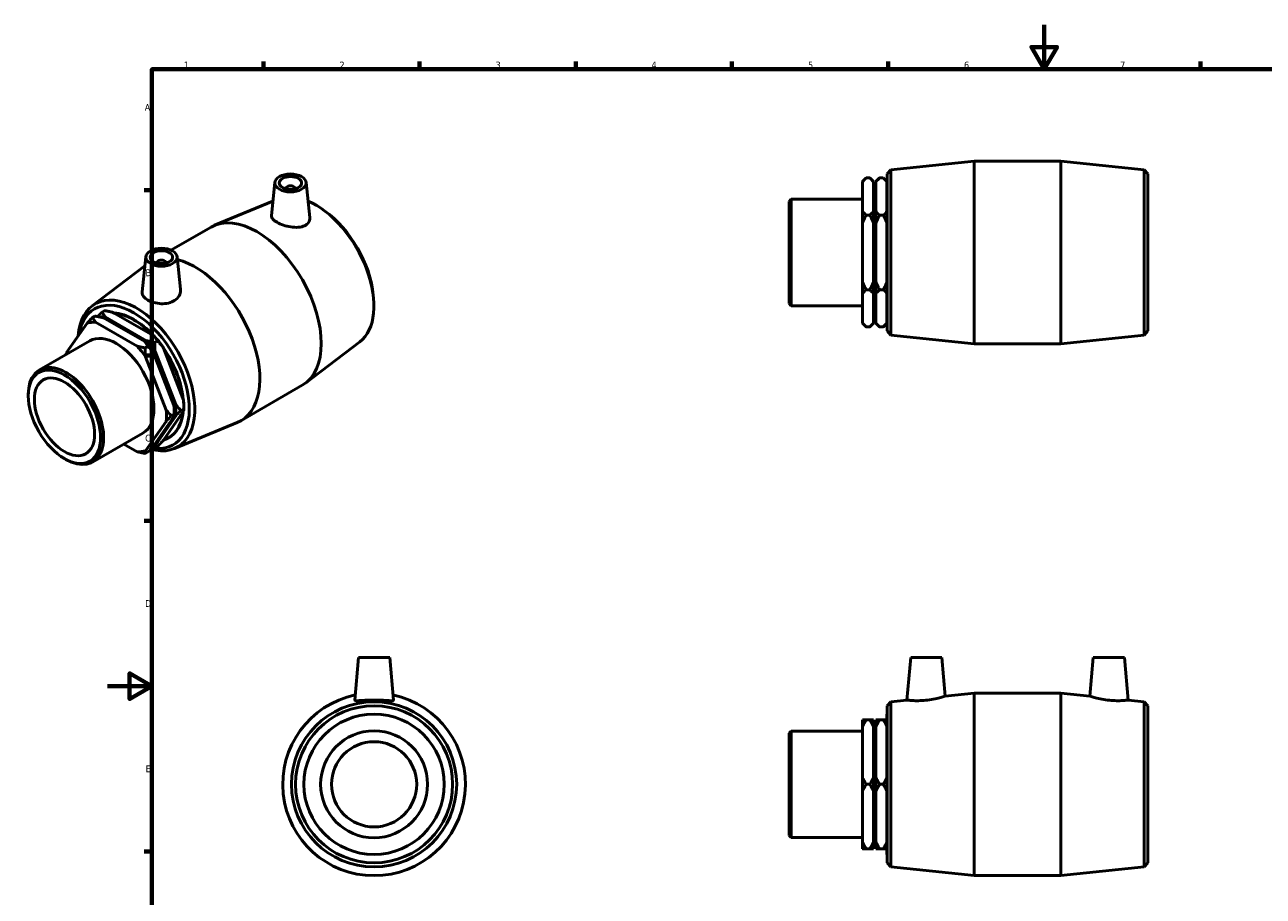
# Model space of a CAD drawing. Header units: millimetres. Extents: x -37 to 905, y -189 to 594.
# Tile 2 of 3: x -37 to 519, y 203 to 594. Entities that reach past the tile are written whole.
import ezdxf

# ---------------------------------------------------------------- set-up
doc = ezdxf.new("R2010")
doc.units = ezdxf.units.MM
doc.layers.add('Border (ANSI)', color=7, linetype='Continuous', lineweight=70)
doc.layers.add('Visible (ANSI)', color=7, linetype='Continuous', lineweight=50)
doc.styles.add('Note Text (ANSI)', font='tahoma.ttf')

# ---------------------------------------------------------------- blocks, each defined once
blk = doc.blocks.new('Borders Default Border')
at = {"layer": 'Border (ANSI)'}
for p, q in [((70.08, 574), (70.08, 577.45)), ((140.17, 574), (140.17, 577.45)), ((210.25, 574), (210.25, 577.45)), ((280.33, 574), (280.33, 577.45)), ((350.42, 574), (350.42, 577.45)), ((490.58, 574), (490.58, 577.45)), ((20, 519.75), (16.55, 519.75)), ((20, 445.5), (16.55, 445.5)), ((20, 371.25), (16.55, 371.25)), ((20, 222.75), (16.55, 222.75))]:
    blk.add_line(p, q, dxfattribs=at)
at = {"layer": 'Border (ANSI)', "flags": 128}
for points in [[(420.5, 594), (420.5, 574), (414.73, 584), (426.27, 584), (420.5, 574)], [(20, 20), (20, 574), (821, 574), (821, 20), (20, 20)], [(0, 297), (20, 297), (10, 302.77), (10, 291.23), (20, 297)]]:
    blk.add_lwpolyline(points, dxfattribs=at)
at = {"layer": 'Border (ANSI)', "char_height": 3.05, "attachment_point": 7, "style": 'Note Text (ANSI)'}
for s, insert in [('1', (34.35, 574.4)), ('2', (104.2, 574.4)), ('3', (174.26, 574.34)), ('4', (244.23, 574.4)), ('5', (314.48, 574.34)), ('6', (384.49, 574.34)), ('7', (454.6, 574.4)), ('A', (16.78, 555.35)), ('B', (17.15, 481.1)), ('C', (16.95, 406.8)), ('D', (16.96, 332.6)), ('E', (17.21, 258.35))]:
    blk.add_mtext(s, dxfattribs=dict(at, insert=insert))

msp = doc.modelspace()

# ---------------------------------------------------------------- linework, layer by layer
at = {"layer": 'Visible (ANSI)'}
for p, q in [((350.031, 527.014), (351.662, 528.825)), ((351.662, 528.825), (389.031, 532.754)), ((351.662, 528.825), (351.662, 454.682)), ((389.031, 450.754), (389.031, 532.754)), ((389.031, 532.754), (428.031, 532.754)), ((428.031, 450.754), (428.031, 532.754)), ((465.4, 528.825), (428.031, 532.754)), ((465.4, 454.682), (465.4, 528.825)), ((467.031, 527.014), (465.4, 528.825)), ((75.2, 523.206), (73.612, 508.393)), ((89.174, 523.206), (90.866, 507.423)), ((338.931, 523.576), (340.571, 525.216)), ((338.931, 523.424), (338.931, 523.576)), ((338.931, 510.276), (338.931, 523.424)), ((340.571, 525.216), (342.241, 525.216)), ((343.881, 523.576), (342.241, 525.216)), ((343.881, 523.576), (343.881, 523.424)), ((343.881, 523.424), (343.881, 510.276)), ((344.981, 523.576), (346.621, 525.216)), ((344.981, 523.424), (344.981, 523.576)), ((344.981, 510.276), (344.981, 523.424)), ((346.621, 525.216), (348.291, 525.216)), ((349.931, 523.576), (348.291, 525.216)), ((349.931, 523.576), (349.931, 523.424)), ((349.931, 523.424), (349.931, 523.024)), ((349.931, 523.254), (350.031, 523.254)), ((349.931, 510.676), (349.931, 523.024)), ((350.031, 456.494), (350.031, 527.014)), ((467.031, 527.014), (467.031, 456.494)), ((80.187, 520.318), (80.187, 520.505)), ((84.187, 520.318), (84.187, 520.505)), ((74.3, 514.808), (48.146, 503.935)), ((306.031, 514.699), (306.987, 515.655)), ((306.031, 468.808), (306.031, 514.699)), ((306.987, 515.655), (306.987, 467.852)), ((306.987, 515.655), (338.931, 515.655)), ((343.881, 515.655), (344.981, 515.655)), ((97.637, 510.364), (96.64, 511.08)), ((338.931, 504.901), (338.931, 510.276)), ((340.571, 508.485), (342.241, 508.485)), ((343.881, 510.276), (343.881, 504.901)), ((344.981, 504.901), (344.981, 510.276)), ((346.621, 508.485), (348.291, 508.485)), ((349.931, 510.676), (349.931, 510.276)), ((349.931, 510.276), (349.931, 504.901)), ((28.568, 492.792), (46.559, 503.153)), ((338.931, 478.606), (338.931, 504.901)), ((343.881, 504.901), (343.881, 478.606)), ((344.981, 478.606), (344.981, 504.901)), ((349.931, 504.901), (349.931, 504.101)), ((349.931, 479.406), (349.931, 504.101)), ((17.288, 489.856), (15.592, 474.038)), ((31.262, 489.856), (32.832, 475.204)), ((-6.813, 467.765), (16.852, 485.792)), ((22.275, 487.155), (22.275, 486.969)), ((26.275, 487.155), (26.275, 486.969)), ((338.931, 473.231), (338.931, 478.606)), ((343.881, 478.606), (343.881, 473.231)), ((344.981, 473.231), (344.981, 478.606)), ((349.931, 479.406), (349.931, 478.606)), ((349.931, 478.606), (349.931, 473.231)), ((119.355, 472.65), (119.473, 471.429)), ((338.931, 460.083), (338.931, 473.231)), ((342.241, 475.023), (340.571, 475.023)), ((343.881, 473.231), (343.881, 460.083)), ((344.981, 460.083), (344.981, 473.231)), ((348.291, 475.023), (346.621, 475.023)), ((349.931, 473.231), (349.931, 472.831)), ((349.931, 460.483), (349.931, 472.831)), ((306.031, 468.808), (306.987, 467.852)), ((306.987, 467.852), (338.931, 467.852)), ((343.881, 467.852), (344.981, 467.852)), ((-5.474, 463.194), (-6.655, 462.514)), ((-1.196, 465.657), (-2.377, 464.977)), ((-1.78, 462.403), (16.813, 451.695)), ((17.591, 452.143), (-1.003, 462.851)), ((2.498, 464.866), (3.063, 464.54)), ((3.063, 464.54), (20.526, 454.485)), ((-9.081, 460.039), (-18.378, 446.775)), ((13.313, 449.68), (-5.281, 460.387)), ((338.931, 459.932), (338.931, 460.083)), ((338.931, 459.932), (340.571, 458.292)), ((342.241, 458.292), (340.571, 458.292)), ((343.881, 459.932), (342.241, 458.292)), ((343.881, 460.083), (343.881, 459.932)), ((344.981, 459.932), (344.981, 460.083)), ((344.981, 459.932), (346.621, 458.292)), ((348.291, 458.292), (346.621, 458.292)), ((349.931, 459.932), (348.291, 458.292)), ((349.931, 460.483), (349.931, 460.083)), ((349.931, 460.254), (350.031, 460.254)), ((349.931, 460.083), (349.931, 459.932)), ((350.031, 456.494), (351.662, 454.682)), ((467.031, 456.494), (465.4, 454.682)), ((-30.499, 439.047), (-7.911, 452.054)), ((20.526, 454.485), (21.091, 454.159)), ((22.465, 452.032), (21.284, 451.352)), ((113.275, 451.599), (88.953, 433.072)), ((351.662, 454.682), (389.031, 450.754)), ((389.031, 450.754), (428.031, 450.754)), ((465.4, 454.682), (428.031, 450.754)), ((18.187, 449.568), (17.006, 448.888)), ((26.411, 420.983), (17.114, 444.954)), ((20.614, 446.969), (29.911, 422.998)), ((30.689, 423.446), (21.392, 447.417)), ((24.892, 449.433), (25.175, 448.704)), ((25.175, 448.704), (33.906, 426.191)), ((-35.472, 427.288), (-35.472, 428.067)), ((59.903, 416.212), (87.48, 432.093)), ((33.906, 426.191), (34.189, 425.462)), ((34.296, 422.863), (34.296, 421.527)), ((29.911, 417.924), (20.614, 404.66)), ((21.392, 405.108), (30.689, 418.372)), ((33.906, 419.984), (25.175, 407.527)), ((28.837, 418.384), (30.018, 419.064)), ((30.018, 420.399), (30.018, 419.064)), ((33.115, 420.847), (34.296, 421.527)), ((34.189, 420.388), (33.906, 419.984)), ((17.114, 402.645), (26.411, 415.908)), ((30.084, 403.693), (58.316, 415.43)), ((-6.644, 397.622), (15.944, 410.629)), ((25.175, 407.527), (24.892, 407.124)), ((27.514, 408.523), (27.585, 408.564)), ((7.393, 405.705), (13.313, 402.296)), ((17.006, 401.505), (18.187, 402.185)), ((21.284, 403.968), (22.465, 404.648)), ((-19.31, 399.222), (-18.637, 398.831)), ((112.72, 309.927), (111.037, 290.687)), ((126.72, 309.927), (112.72, 309.927)), ((126.72, 309.927), (128.404, 290.687)), ((360.581, 309.927), (358.904, 290.76)), ((360.581, 309.927), (374.581, 309.927)), ((374.581, 309.927), (376.1, 292.568)), ((442.481, 309.927), (440.962, 292.568)), ((456.481, 309.927), (442.481, 309.927)), ((456.481, 309.927), (458.158, 290.76)), ((350.031, 288.187), (351.662, 289.999)), ((351.662, 289.999), (358.904, 290.76)), ((351.662, 289.999), (351.662, 215.856)), ((376.1, 292.568), (389.031, 293.927)), ((389.031, 211.927), (389.031, 293.927)), ((389.031, 293.927), (428.031, 293.927)), ((428.031, 211.927), (428.031, 293.927)), ((440.962, 292.568), (428.031, 293.927)), ((465.4, 289.999), (458.158, 290.76)), ((465.4, 215.856), (465.4, 289.999)), ((467.031, 288.187), (465.4, 289.999)), ((349.931, 281.906), (349.931, 284.427)), ((349.931, 284.427), (350.031, 284.427)), ((350.031, 217.667), (350.031, 288.187)), ((467.031, 288.187), (467.031, 217.667)), ((338.931, 278.803), (338.931, 281.906)), ((338.931, 256.031), (338.931, 278.803)), ((342.241, 281.906), (340.571, 281.906)), ((343.881, 281.906), (343.881, 278.803)), ((343.881, 278.803), (343.881, 256.031)), ((344.981, 278.803), (344.981, 281.906)), ((344.981, 256.031), (344.981, 278.803)), ((348.291, 281.906), (346.621, 281.906)), ((349.931, 281.906), (349.931, 278.803)), ((349.931, 278.803), (349.931, 278.11)), ((349.931, 256.723), (349.931, 278.11)), ((306.031, 275.873), (306.987, 276.829)), ((306.031, 229.982), (306.031, 275.873)), ((306.987, 276.829), (306.987, 229.026)), ((306.987, 276.829), (338.931, 276.829)), ((343.881, 276.829), (344.981, 276.829)), ((338.931, 249.824), (338.931, 256.031)), ((343.881, 256.031), (343.881, 249.824)), ((344.981, 249.824), (344.981, 256.031)), ((349.931, 256.723), (349.931, 256.031)), ((349.931, 256.031), (349.931, 249.824)), ((340.571, 252.927), (342.241, 252.927)), ((346.621, 252.927), (348.291, 252.927)), ((338.931, 227.052), (338.931, 249.824)), ((343.881, 249.824), (343.881, 227.052)), ((344.981, 227.052), (344.981, 249.824)), ((349.931, 249.824), (349.931, 249.131)), ((349.931, 227.744), (349.931, 249.131)), ((306.031, 229.982), (306.987, 229.026)), ((306.987, 229.026), (338.931, 229.026)), ((343.881, 229.026), (344.981, 229.026)), ((338.931, 223.948), (338.931, 227.052)), ((340.571, 223.948), (342.241, 223.948)), ((343.881, 227.052), (343.881, 223.948)), ((344.981, 223.948), (344.981, 227.052)), ((346.621, 223.948), (348.291, 223.948)), ((349.931, 227.744), (349.931, 227.052)), ((349.931, 227.052), (349.931, 223.948)), ((349.931, 221.427), (349.931, 223.948)), ((349.931, 221.427), (350.031, 221.427)), ((350.031, 217.667), (351.662, 215.856)), ((467.031, 217.667), (465.4, 215.856)), ((351.662, 215.856), (389.031, 211.927)), ((389.031, 211.927), (428.031, 211.927)), ((465.4, 215.856), (428.031, 211.927))]:
    msp.add_line(p, q, dxfattribs=at)
for radius in [37.071, 35.26, 31.5, 24, 19.121]:
    msp.add_circle((119.72, 252.927), radius, dxfattribs=at)
msp.add_arc((119.72, 252.927), 41, 101.93279, 78.06721, dxfattribs=at)
for centre, major_axis, ratio in [((82.187, 522.957), (7, 0), 0.5758617), ((82.187, 522.957), (5, 0), 0.5758617), ((24.275, 489.608), (7, 0), 0.5758617), ((24.275, 489.608), (5, 0), 0.5758617), ((-19.248, 417.945), (11.451, -19.884), 0.5780931), ((-19.248, 417.945), (9.542, -16.57), 0.5780931)]:
    msp.add_ellipse(centre, major_axis=major_axis, ratio=ratio, dxfattribs=at)
for centre, major_axis, ratio, start_param, end_param in [((82.187, 520.505), (-2, 0), 0.5758617, 2.9729035, 6.4518745), ((93.443, 482.839), (18.5, -32.126), 0.5780931, 0.0745495, 2.4871399), ((67.019, 467.623), (-20.46, 35.53), 0.5780931, 3.1415927, 6.2831853), ((94.597, 483.503), (-17.596, 30.556), 0.5780931, 4.0472929, 5.377485), ((24.275, 487.155), (-2, 0), 0.5758617, 2.9729035, 6.4518745), ((39.442, 451.742), (20.46, -35.53), 0.5780931, 6.2086358, 8.9224517), ((13.018, 436.526), (18.5, -32.126), 0.5780931, 5.7470021, 10.1206556), ((11.865, 435.861), (-17.596, 30.556), 0.5780931, 2.6870975, 6.9017619), ((8.294, 433.805), (-15.88, 27.577), 0.5780931, 5.9256449, 6.045461), ((11.865, 435.861), (-15.72, 27.297), 0.5780931, 5.0889338, 5.9105079), ((11.794, 435.821), (-15.72, 27.297), 0.5780931, 5.0969263, 5.9025154), ((4.016, 431.342), (-15.88, 27.577), 0.5780931, 5.9256449, 6.1209943), ((4.016, 431.342), (-11.928, 20.713), 0.5780931, 3.1415927, 6.2831853), ((7.516, 433.357), (-15.88, 27.577), 0.5780931, 4.8784474, 5.0737968), ((8.294, 433.805), (15.88, -27.577), 0.5780931, 1.7368547, 1.9322041), ((11.794, 435.821), (-15.88, 27.577), 0.5780931, 4.8784474, 5.0737968), ((4.016, 431.342), (-15.88, 27.577), 0.5780931, 0.6896572, 0.7210734), ((4.016, 431.342), (15.88, -27.577), 0.5780931, 1.7368547, 1.9322041), ((11.865, 435.861), (15.72, -27.297), 0.5780931, 0.8972282, 1.7246331), ((11.794, 435.821), (15.72, -27.297), 0.5780931, 0.9081361, 1.7137252), ((-18.572, 418.334), (11.928, -20.713), 0.5780931, 5.4958534, 10.2121098), ((7.516, 433.357), (-15.88, 27.577), 0.5780931, 3.9289245, 4.0265992), ((8.294, 433.805), (15.88, -27.577), 0.5780931, 0.6896572, 0.8850066), ((11.794, 435.821), (-15.88, 27.577), 0.5780931, 3.9289245, 4.0265992), ((11.794, 435.821), (15.72, -27.297), 0.5780931, 6.1441239, 6.9497129), ((4.016, 431.342), (15.88, -27.577), 0.5780931, 0.6896572, 0.8850066), ((11.865, 435.861), (15.72, -27.297), 0.5780931, 0, 0.6694972), ((4.016, 431.342), (15.88, -27.577), 0.5780931, 5.9256449, 6.1209943), ((8.294, 433.805), (15.88, -27.577), 0.5780931, 6.0911843, 6.1209943)]:
    msp.add_ellipse(centre, major_axis=major_axis, ratio=ratio, start_param=start_param, end_param=end_param, dxfattribs=at)
for points, weights in [([(338.931, 523.424), (339.653, 524.297), (340.571, 525.216)], [1, 1.00150978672, 1]), ([(342.241, 525.216), (343.16, 524.297), (343.881, 523.424)], [1, 1.00150978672, 1]), ([(344.981, 523.424), (345.703, 524.297), (346.621, 525.216)], [1, 1.00150978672, 1]), ([(348.291, 525.216), (349.21, 524.297), (349.931, 523.424)], [1, 1.00150978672, 1]), ([(340.571, 508.485), (339.653, 509.403), (338.931, 510.276)], [1, 1.00150978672, 1]), ([(338.931, 504.901), (339.653, 506.648), (340.571, 508.485)], [1, 1.00150978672, 1]), ([(343.881, 510.276), (343.16, 509.403), (342.241, 508.485)], [1, 1.00150978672, 1]), ([(342.241, 508.485), (343.16, 506.648), (343.881, 504.901)], [1, 1.00150978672, 1]), ([(346.621, 508.485), (345.703, 509.403), (344.981, 510.276)], [1, 1.00150978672, 1]), ([(344.981, 504.901), (345.703, 506.648), (346.621, 508.485)], [1, 1.00150978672, 1]), ([(349.931, 510.276), (349.21, 509.403), (348.291, 508.485)], [1, 1.00150978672, 1]), ([(348.291, 508.485), (349.21, 506.648), (349.931, 504.901)], [1, 1.00150978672, 1]), ([(340.571, 475.023), (339.653, 476.859), (338.931, 478.606)], [1, 1.00150978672, 1]), ([(343.881, 478.606), (343.16, 476.859), (342.241, 475.023)], [1, 1.00150978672, 1]), ([(346.621, 475.023), (345.703, 476.859), (344.981, 478.606)], [1, 1.00150978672, 1]), ([(349.931, 478.606), (349.21, 476.859), (348.291, 475.023)], [1, 1.00150978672, 1]), ([(338.931, 473.231), (339.653, 474.104), (340.571, 475.023)], [1, 1.00150978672, 1]), ([(342.241, 475.023), (343.16, 474.104), (343.881, 473.231)], [1, 1.00150978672, 1]), ([(344.981, 473.231), (345.703, 474.104), (346.621, 475.023)], [1, 1.00150978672, 1]), ([(348.291, 475.023), (349.21, 474.104), (349.931, 473.231)], [1, 1.00150978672, 1]), ([(-6.655, 462.514), (-7.954, 461.214), (-9.081, 460.039)], [1, 1.00150978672, 1]), ([(-5.281, 460.387), (-6.005, 461.392), (-6.655, 462.514)], [1, 1.00150978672, 1]), ([(-5.474, 463.194), (-3.526, 462.82), (-1.78, 462.403)], [1, 1.00150978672, 1]), ([(-2.377, 464.977), (-3.419, 463.933), (-4.351, 462.971)], [1, 1.00121168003, 1.00047849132]), ([(-1.003, 462.851), (-1.727, 463.856), (-2.377, 464.977)], [1, 1.00150978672, 1]), ([(-1.196, 465.657), (0.752, 465.284), (2.498, 464.866)], [1, 1.00150978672, 1]), ([(340.571, 458.292), (339.653, 459.21), (338.931, 460.083)], [1, 1.00150978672, 1]), ([(343.881, 460.083), (343.16, 459.21), (342.241, 458.292)], [1, 1.00150978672, 1]), ([(346.621, 458.292), (345.703, 459.21), (344.981, 460.083)], [1, 1.00150978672, 1]), ([(349.931, 460.083), (349.21, 459.21), (348.291, 458.292)], [1, 1.00150978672, 1]), ([(16.813, 451.695), (17.538, 450.69), (18.187, 449.568)], [1, 1.00150978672, 1]), ([(21.284, 451.352), (19.336, 451.726), (17.591, 452.143)], [1, 1.00150978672, 1]), ([(21.091, 454.159), (21.816, 453.154), (22.465, 452.032)], [1, 1.00150978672, 1]), ([(21.392, 447.417), (21.284, 449.304), (21.284, 451.352)], [1, 1.00150978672, 1]), ([(22.465, 452.032), (23.764, 450.731), (24.892, 449.433)], [1, 1.00150978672, 1]), ([(-18.378, 446.775), (-18.453, 446.364), (-18.476, 445.971)], [1, 1.00105568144, 1.00063504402]), ([(17.006, 448.888), (15.058, 449.262), (13.313, 449.68)], [1, 1.00150978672, 1]), ([(17.114, 444.954), (17.006, 446.84), (17.006, 448.888)], [1, 1.00150978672, 1]), ([(18.187, 449.568), (19.486, 448.268), (20.614, 446.969)], [1, 1.00150978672, 1]), ([(29.911, 422.998), (30.018, 421.112), (30.018, 419.064)], [1, 1.00150978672, 1]), ([(33.115, 420.847), (31.816, 422.148), (30.689, 423.446)], [1, 1.00150978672, 1]), ([(34.189, 425.462), (34.296, 423.576), (34.296, 421.527)], [1, 1.00150978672, 1]), ([(28.837, 418.384), (27.538, 419.684), (26.411, 420.983)], [1, 1.00150978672, 1]), ([(26.411, 415.908), (27.538, 417.083), (28.837, 418.384)], [1, 1.00150978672, 1]), ([(30.018, 419.064), (30.018, 418.511), (29.911, 417.924)], [1, 1.00150978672, 1]), ([(30.689, 418.372), (31.816, 419.547), (33.115, 420.847)], [1, 1.00150978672, 1]), ([(34.296, 421.527), (34.296, 420.975), (34.189, 420.388)], [1, 1.00150978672, 1]), ([(24.892, 407.124), (23.764, 405.949), (22.465, 404.648)], [1, 1.00150978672, 1]), ([(13.313, 402.296), (15.058, 401.879), (17.006, 401.505)], [1, 1.00150978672, 1]), ([(17.006, 401.505), (17.006, 402.057), (17.114, 402.645)], [1, 1.00150978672, 1]), ([(20.614, 404.66), (19.486, 403.485), (18.187, 402.185)], [1, 1.00150978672, 1]), ([(20.162, 404.191), (20.714, 404.078), (21.284, 403.968)], [1.00062492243, 1.00044166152, 1]), ([(21.284, 403.968), (21.284, 404.521), (21.392, 405.108)], [1, 1.00150978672, 1]), ([(338.931, 278.803), (339.653, 280.316), (340.571, 281.906)], [1, 1.00150978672, 1]), ([(340.571, 281.906), (339.653, 281.906), (338.931, 281.906)], [1, 1.00150978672, 1]), ([(342.241, 281.906), (343.16, 280.316), (343.881, 278.803)], [1, 1.00150978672, 1]), ([(343.881, 281.906), (343.16, 281.906), (342.241, 281.906)], [1, 1.00150978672, 1]), ([(344.981, 278.803), (345.703, 280.316), (346.621, 281.906)], [1, 1.00150978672, 1]), ([(346.621, 281.906), (345.703, 281.906), (344.981, 281.906)], [1, 1.00150978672, 1]), ([(348.291, 281.906), (349.21, 280.316), (349.931, 278.803)], [1, 1.00150978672, 1]), ([(349.931, 281.906), (349.21, 281.906), (348.291, 281.906)], [1, 1.00150978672, 1]), ([(340.571, 252.927), (339.653, 254.518), (338.931, 256.031)], [1, 1.00150978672, 1]), ([(343.881, 256.031), (343.16, 254.518), (342.241, 252.927)], [1, 1.00150978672, 1]), ([(346.621, 252.927), (345.703, 254.518), (344.981, 256.031)], [1, 1.00150978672, 1]), ([(349.931, 256.031), (349.21, 254.518), (348.291, 252.927)], [1, 1.00150978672, 1]), ([(338.931, 249.824), (339.653, 251.337), (340.571, 252.927)], [1, 1.00150978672, 1]), ([(342.241, 252.927), (343.16, 251.337), (343.881, 249.824)], [1, 1.00150978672, 1]), ([(344.981, 249.824), (345.703, 251.337), (346.621, 252.927)], [1, 1.00150978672, 1]), ([(348.291, 252.927), (349.21, 251.337), (349.931, 249.824)], [1, 1.00150978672, 1]), ([(340.571, 223.948), (339.653, 225.539), (338.931, 227.052)], [1, 1.00150978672, 1]), ([(338.931, 223.948), (339.653, 223.948), (340.571, 223.948)], [1, 1.00150978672, 1]), ([(343.881, 227.052), (343.16, 225.539), (342.241, 223.948)], [1, 1.00150978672, 1]), ([(342.241, 223.948), (343.16, 223.948), (343.881, 223.948)], [1, 1.00150978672, 1]), ([(346.621, 223.948), (345.703, 225.539), (344.981, 227.052)], [1, 1.00150978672, 1]), ([(344.981, 223.948), (345.703, 223.948), (346.621, 223.948)], [1, 1.00150978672, 1]), ([(349.931, 227.052), (349.21, 225.539), (348.291, 223.948)], [1, 1.00150978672, 1]), ([(348.291, 223.948), (349.21, 223.948), (349.931, 223.948)], [1, 1.00150978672, 1])]:
    msp.add_rational_spline(points, weights, degree=2, dxfattribs=at)
for points, knots in [([(88.525, 503.783), (87.753, 503.41), (86.768, 503.156), (84.608, 502.97), (83.432, 503.036), (81.241, 503.372), (80.079, 503.661), (77.93, 504.399), (76.944, 504.847), (75.382, 505.746), (74.709, 506.253), (73.82, 507.264), (73.603, 507.77), (73.603, 508.284), (73.606, 508.338), (73.612, 508.393)], [0, 0, 0, 0, 0.3374085, 0.3374085, 0.674817, 0.674817, 1.0061148, 1.0061148, 1.3374126, 1.3374126, 1.6687104, 1.6687104, 2.0000083, 2.0000083, 2.0393988, 2.0393988, 2.0393988, 2.0393988]), ([(90.865, 507.423), (90.875, 507.336), (90.881, 507.25), (90.901, 506.515), (90.71, 505.83), (89.889, 504.64), (89.258, 504.136), (88.525, 503.783)], [4.55953663, 4.55953663, 4.55953663, 4.55953663, 4.60154216, 4.60154216, 4.92151982, 4.92151982, 5.24149749, 5.24149749, 5.24149749, 5.24149749]), ([(30.214, 470.203), (29.446, 469.693), (28.479, 469.276), (26.369, 468.779), (25.227, 468.696), (23.091, 468.79), (21.951, 468.973), (19.855, 469.564), (18.898, 469.968), (17.381, 470.841), (16.719, 471.369), (15.827, 472.5), (15.596, 473.105), (15.575, 473.801), (15.58, 473.919), (15.593, 474.038)], [0, 0, 0, 0, 0.3199777, 0.3199777, 0.6399553, 0.6399553, 0.9616457, 0.9616457, 1.2833361, 1.2833361, 1.6050265, 1.6050265, 1.9267169, 1.9267169, 1.9909002, 1.9909002, 1.9909002, 1.9909002]), ([(32.832, 475.204), (32.849, 475.041), (32.858, 474.879), (32.859, 473.913), (32.634, 473.041), (31.717, 471.454), (31.023, 470.742), (30.214, 470.203)], [4.4995483, 4.4995483, 4.4995483, 4.4995483, 4.56668045, 4.56668045, 4.90408897, 4.90408897, 5.24149749, 5.24149749, 5.24149749, 5.24149749]), ([(128.403, 290.687), (128.404, 290.676), (128.404, 290.666), (128.377, 290.548), (128.139, 290.483), (127.228, 290.453), (126.555, 290.486), (125.019, 290.576), (124.051, 290.638), (121.938, 290.732), (120.793, 290.76), (118.648, 290.76), (117.503, 290.732), (115.39, 290.638), (114.421, 290.576), (112.885, 290.486), (112.212, 290.453), (111.302, 290.483), (111.064, 290.548), (111.039, 290.657)], [2.6465553, 2.6465553, 2.6465553, 2.6465553, 2.6748253, 2.6748253, 2.994803, 2.994803, 3.3147806, 3.3147806, 3.636471, 3.636471, 3.9581614, 3.9581614, 4.2798518, 4.2798518, 4.6015422, 4.6015422, 4.9215198, 4.9215198, 5.2414975, 5.2414975, 5.2414975, 5.2414975]), ([(367.299, 290.657), (366.238, 290.548), (365.108, 290.483), (363.035, 290.453), (362.093, 290.486), (360.607, 290.576), (359.964, 290.638), (359.113, 290.732), (358.904, 290.76), (358.904, 290.76)], [0, 0, 0, 0, 0.3199777, 0.3199777, 0.6399553, 0.6399553, 0.9616457, 0.9616457, 1.2833361, 1.2833361, 1.2833361, 1.2833361]), ([(376.1, 292.568), (376.1, 292.568), (375.878, 292.494), (374.988, 292.217), (374.319, 292.017), (372.77, 291.607), (371.78, 291.368), (369.604, 290.949), (368.417, 290.771), (367.299, 290.657)], [3.9040848, 3.9040848, 3.9040848, 3.9040848, 4.2353826, 4.2353826, 4.5666805, 4.5666805, 4.904089, 4.904089, 5.2414975, 5.2414975, 5.2414975, 5.2414975]), ([(449.764, 290.657), (448.645, 290.771), (447.458, 290.949), (445.282, 291.368), (444.292, 291.607), (442.743, 292.017), (442.074, 292.217), (441.184, 292.494), (440.962, 292.568), (440.962, 292.568)], [0, 0, 0, 0, 0.3374085, 0.3374085, 0.674817, 0.674817, 1.0061148, 1.0061148, 1.3374126, 1.3374126, 1.3374126, 1.3374126]), ([(458.158, 290.76), (458.158, 290.76), (457.95, 290.732), (457.098, 290.638), (456.455, 290.576), (454.969, 290.486), (454.027, 290.453), (451.955, 290.483), (450.824, 290.548), (449.764, 290.657)], [3.9581614, 3.9581614, 3.9581614, 3.9581614, 4.2798518, 4.2798518, 4.6015422, 4.6015422, 4.9215198, 4.9215198, 5.2414975, 5.2414975, 5.2414975, 5.2414975])]:
    msp.add_open_spline(points, degree=3, knots=knots, dxfattribs=at)
msp.add_open_spline([(111.039, 290.657), (111.037, 290.666), (111.036, 290.676), (111.037, 290.687)], degree=3, dxfattribs=at)

# ---------------------------------------------------------------- block references
msp.add_blockref('Borders Default Border', (0, 0))

doc.saveas('drawing.dxf')
